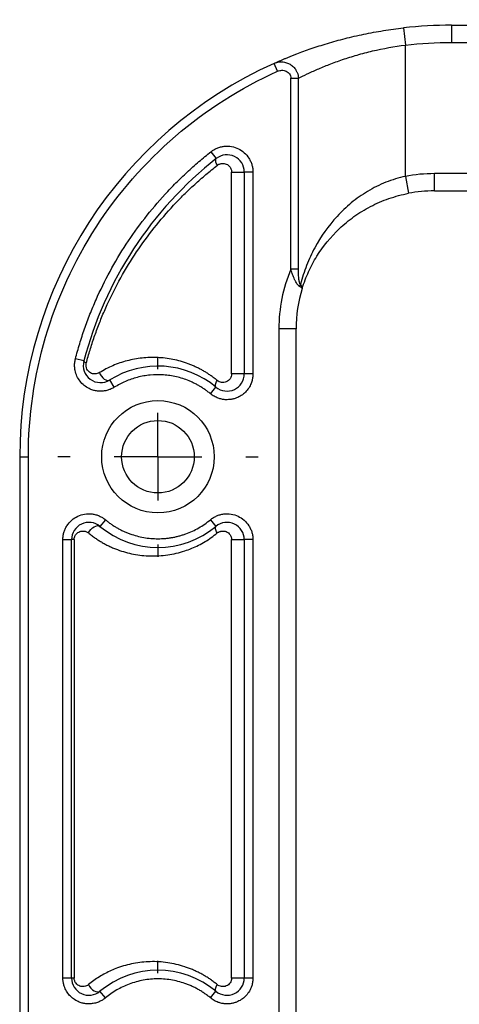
# Model space of a CAD drawing. Header units: millimetres. Extents: x 13 to 546, y 13 to 419.
# Tile 7 of 16: x 318 to 344, y 205 to 262. Entities that reach past the tile are written whole.
import ezdxf

# ---------------------------------------------------------------- set-up
doc = ezdxf.new("R2010")
doc.units = ezdxf.units.MM
doc.header["$LTSCALE"] = 2
doc.linetypes.add('CENTERX2', pattern=[20.32, 12.7, -2.54, 2.54, -2.54])
doc.layers.add('CENTER', color=40, linetype='CENTERX2')
doc.layers.add('DIMENSIONS', color=140, linetype='Continuous', lineweight=25)
doc.styles.add('SLDTEXTSTYLE0', font='TXT', dxfattribs={"width": 0.7})
doc.dimstyles.new('SLDDIMSTYLE3', dxfattribs={"dimtxt": 4.316016, "dimasz": 6.604, "dimexe": 0, "dimexo": 0.0625, "dimgap": 1.079004, "dimtad": 0, "dimtih": 1, "dimtoh": 1, "dimrnd": 1e-09, "dimzin": 4, "dimdsep": 46, "dimtxsty": 'SLDTEXTSTYLE0', "dimsah": 1, "dimcen": 0.09, "dimadec": 0, "dimazin": 1, "dimtfac": 1, "dimtmove": 0, "dimatfit": 0, "dimfxl": 0, "dimfrac": 2, "dimtolj": 1, "dimtzin": 12, "dimarcsym": 0})

# ---------------------------------------------------------------- blocks, each defined once
blk = doc.blocks.new('_D_8')
at = {"layer": 'DIMENSIONS'}
for p, q in [((349.352, 253.038), (349.352, 283.681)), ((379.352, 253.038), (379.352, 283.681)), ((349.352, 277.331), (336.652, 277.331)), ((357.442, 277.331), (355.993, 277.331)), ((355.993, 277.331), (355.993, 270.471)), ((370.268, 277.331), (371.717, 277.331)), ((371.717, 277.331), (371.717, 270.471)), ((379.352, 277.331), (392.052, 277.331)), ((355.993, 270.471), (357.442, 270.471)), ((371.717, 270.471), (370.268, 270.471))]:
    blk.add_line(p, q, dxfattribs=at)
for points in [[(349.352, 277.331), (342.748, 278.347), (342.748, 276.315)], [(379.352, 277.331), (385.956, 276.315), (385.956, 278.347)]]:
    blk.add_solid(points, dxfattribs=at)
at = {"layer": 'DIMENSIONS', "char_height": 4.2333, "attachment_point": 1, "style": 'SLDTEXTSTYLE0'}
for s, insert in [('30.0', (357.442, 283.754)), ('1.18', (357.442, 275.928))]:
    blk.add_mtext(s, dxfattribs=dict(at, insert=insert))
blk = doc.blocks.new('SW_CENTERMARKSYMBOL_4')
at = {"layer": 'CENTER', "color": 0}
for p, q in [((0, 5.08), (0, 5.795)), ((0, 0), (0, 2.54)), ((-5.08, 0), (-5.795, 0)), ((0, 0), (-2.54, 0)), ((0, 0), (0, -2.54)), ((0, 0), (2.54, 0)), ((5.08, 0), (5.795, 0)), ((0, -5.08), (0, -5.795))]:
    blk.add_line(p, q, dxfattribs=at)
blk = doc.blocks.new('SW_CENTERMARKSYMBOL_5')
at = {"layer": 'CENTER', "color": 0}
for p, q in [((0, 5.08), (0, 5.795)), ((0, 0), (0, 2.54)), ((-5.08, 0), (-5.795, 0)), ((0, 0), (-2.54, 0)), ((0, 0), (0, -2.54)), ((0, 0), (2.54, 0)), ((5.08, 0), (5.795, 0)), ((0, -5.08), (0, -5.795))]:
    blk.add_line(p, q, dxfattribs=at)

msp = doc.modelspace()

# ---------------------------------------------------------------- linework, layer by layer
for p, q in [((340.298, 261.902), (340.409, 260.908)), ((343.085, 262.058), (364.085, 262.058)), ((343.085, 262.058), (343.085, 261.058)), ((340.409, 253.3), (340.409, 260.908)), ((343.085, 261.058), (364.085, 261.058)), ((333.01, 259.39), (332.804, 259.846)), ((333.776, 247.917), (333.776, 258.988)), ((333.776, 258.988), (334.218, 258.988)), ((334.218, 247.917), (334.218, 258.988)), ((329.156, 254.728), (329.466, 254.336)), ((330.351, 241.86), (330.351, 253.55)), ((330.351, 253.55), (331.085, 253.55)), ((331.085, 253.55), (331.085, 241.86)), ((331.585, 253.55), (331.085, 253.55)), ((331.585, 253.55), (331.585, 241.86)), ((340.409, 253.3), (340.595, 252.318)), ((364.085, 253.458), (342.085, 253.458)), ((342.085, 252.458), (342.085, 253.458)), ((342.085, 252.458), (364.085, 252.458)), ((334.218, 247.917), (333.776, 247.917)), ((334.438, 246.81), (334.437, 246.806)), ((333.085, 244.458), (333.085, 159.658)), ((334.085, 244.458), (333.085, 244.458)), ((334.085, 159.658), (334.085, 244.458)), ((321.795, 242.604), (321.312, 242.73)), ((331.085, 241.86), (330.351, 241.86)), ((331.585, 241.86), (331.085, 241.86)), ((323.56, 241.081), (323.295, 241.505)), ((329.125, 240.708), (329.445, 241.092)), ((318.085, 237.058), (318.085, 167.058)), ((318.085, 237.058), (318.585, 237.058)), ((318.585, 167.058), (318.585, 237.058)), ((323.045, 233.408), (322.725, 233.024)), ((329.125, 233.408), (329.445, 233.024)), ((320.585, 206.86), (320.585, 232.255)), ((320.585, 232.255), (321.085, 232.255)), ((321.085, 206.86), (321.085, 232.255)), ((321.237, 232.255), (321.085, 232.255)), ((321.237, 232.255), (321.237, 206.86)), ((330.351, 206.86), (330.351, 232.255)), ((330.351, 232.255), (331.085, 232.255)), ((331.085, 232.255), (331.085, 206.86)), ((331.585, 232.255), (331.085, 232.255)), ((331.585, 232.255), (331.585, 206.86)), ((321.085, 206.86), (320.585, 206.86)), ((321.237, 206.86), (321.085, 206.86)), ((331.085, 206.86), (330.351, 206.86)), ((331.585, 206.86), (331.085, 206.86)), ((323.045, 205.708), (322.725, 206.092)), ((329.125, 205.708), (329.445, 206.092))]:
    msp.add_line(p, q)
at = {"flags": 128}
for points in [[(329.531, 253.943), (329.495, 254.008), (329.466, 254.071), (329.445, 254.131), (329.432, 254.186), (329.428, 254.235), (329.432, 254.277), (329.445, 254.311), (329.466, 254.336)], [(321.94, 242.478), (321.905, 242.496), (321.874, 242.513), (321.848, 242.531), (321.827, 242.547), (321.811, 242.563), (321.8, 242.578), (321.795, 242.592), (321.795, 242.604)], [(322.699, 241.928), (322.747, 241.82), (322.811, 241.719), (322.888, 241.629), (322.973, 241.557), (323.061, 241.506), (323.147, 241.48), (323.227, 241.479), (323.295, 241.505)], [(329.445, 241.092), (329.425, 241.116), (329.414, 241.149), (329.411, 241.191), (329.416, 241.239), (329.431, 241.293), (329.453, 241.351), (329.483, 241.413), (329.52, 241.476)], [(322.067, 232.64), (322.126, 232.746), (322.202, 232.846), (322.292, 232.932), (322.388, 233), (322.486, 233.045), (322.578, 233.065), (322.659, 233.058), (322.725, 233.024)], [(329.52, 232.64), (329.483, 232.703), (329.453, 232.764), (329.431, 232.823), (329.416, 232.877), (329.411, 232.925), (329.414, 232.966), (329.425, 232.999), (329.445, 233.024)], [(322.067, 206.476), (322.126, 206.37), (322.202, 206.27), (322.292, 206.183), (322.388, 206.115), (322.486, 206.07), (322.578, 206.051), (322.659, 206.058), (322.725, 206.092)], [(329.445, 206.092), (329.425, 206.116), (329.414, 206.149), (329.411, 206.191), (329.416, 206.239), (329.431, 206.293), (329.453, 206.351), (329.483, 206.413), (329.52, 206.476)]]:
    msp.add_lwpolyline(points, dxfattribs=at)
for radius in [3.255, 2.1]:
    msp.add_circle((326.085, 237.058), radius)
for centre, radius, start, end in [((343.085, 237.058), 25, 90, 96.4005), ((343.085, 237.058), 25, 114.2813, 180), ((330.085, 253.55), 1, 0, 128.2466), ((343.085, 237.058), 22, 128.2466, 165.3978), ((342.085, 244.458), 8, 90, 100.7288), ((333.776, 247.143), 0.565, 336.264, 349.548), ((342.085, 244.458), 8, 162.9327, 180), ((322.763, 242.352), 1, 165.3978, 302.1049), ((326.085, 237.058), 5.25, 50.2082, 122.1049), ((330.085, 241.86), 1, 230.2082, 360), ((322.085, 232.255), 1, 50.2082, 180), ((326.085, 237.058), 5.25, 230.2082, 309.7918), ((330.085, 232.255), 1, 0, 129.7918), ((326.085, 202.058), 5.25, 50.2082, 129.7918), ((322.085, 206.86), 1, 180, 309.7918), ((330.085, 206.86), 1, 230.2082, 0)]:
    msp.add_arc(centre, radius, start, end)
for points, knots in [([(332.804, 259.846), (332.848, 259.866), (332.936, 259.905), (333.079, 259.968), (333.23, 260.034), (333.39, 260.102), (333.56, 260.172), (333.738, 260.245), (333.925, 260.32), (334.311, 260.47), (334.941, 260.701), (335.88, 261.005), (336.903, 261.29), (337.813, 261.501), (338.564, 261.648), (339.137, 261.746), (339.715, 261.833), (340.103, 261.879), (340.298, 261.902)], [0, 0, 0, 0, 0.030928, 0.061886, 0.092917, 0.124059, 0.155354, 0.18684, 0.218556, 0.25054, 0.375001, 0.50047, 0.625574, 0.750376, 0.813193, 0.875555, 0.937733, 1, 1, 1, 1]), ([(334.218, 258.988), (334.366, 259.063), (334.535, 259.146), (334.903, 259.32), (335.102, 259.411), (335.531, 259.597), (335.761, 259.691), (336.251, 259.881), (336.51, 259.976), (337.046, 260.158), (337.324, 260.245), (337.904, 260.413), (338.207, 260.492), (339.127, 260.709), (339.758, 260.825), (340.409, 260.908)], [0, 0, 0, 0, 0.125, 0.125, 0.25, 0.25, 0.375, 0.375, 0.5, 0.5, 0.625, 0.625, 0.75, 0.75, 1, 1, 1, 1]), ([(332.804, 259.846), (332.827, 259.856), (332.88, 259.879), (332.979, 259.909), (333.113, 259.934), (333.304, 259.94), (333.521, 259.9), (333.746, 259.798), (333.933, 259.652), (334.068, 259.479), (334.152, 259.31), (334.202, 259.152), (334.213, 259.043), (334.218, 258.988)], [0, 0, 0, 0, 0.037952, 0.09128, 0.161529, 0.250257, 0.389365, 0.499842, 0.628981, 0.749901, 0.831731, 0.915635, 1, 1, 1, 1]), ([(318.585, 237.058), (318.585, 241.774), (319.946, 246.39), (325.063, 254.312), (328.711, 257.451), (333.01, 259.39)], [0, 0, 0, 0, 0.5, 0.5, 1, 1, 1, 1]), ([(333.01, 259.39), (333.089, 259.426), (333.173, 259.445), (333.346, 259.448), (333.432, 259.432), (333.587, 259.359), (333.656, 259.302), (333.751, 259.159), (333.776, 259.074), (333.776, 258.988)], [0, 0, 0, 0, 0.25, 0.25, 0.5, 0.5, 0.75, 0.75, 1, 1, 1, 1]), ([(329.156, 254.728), (329.184, 254.749), (329.238, 254.79), (329.325, 254.845), (329.416, 254.894), (329.543, 254.952), (329.711, 255.008), (329.992, 255.059), (330.348, 255.047), (330.748, 254.917), (331.098, 254.683), (331.327, 254.412), (331.461, 254.16), (331.532, 253.96), (331.577, 253.756), (331.582, 253.619), (331.585, 253.55)], [0, 0, 0, 0, 0.030723, 0.061321, 0.09194, 0.122723, 0.186464, 0.250363, 0.377674, 0.500035, 0.622396, 0.749708, 0.813449, 0.877348, 0.938633, 1, 1, 1, 1]), ([(321.312, 242.73), (321.35, 242.876), (321.428, 243.168), (321.556, 243.603), (321.692, 244.035), (321.837, 244.463), (321.99, 244.889), (322.152, 245.312), (322.322, 245.732), (322.683, 246.571), (323.29, 247.807), (324.232, 249.384), (325.299, 250.88), (326.285, 252.046), (327.124, 252.926), (327.776, 253.555), (328.451, 254.159), (328.921, 254.538), (329.156, 254.728)], [0, 0, 0, 0, 0.031088, 0.062139, 0.093166, 0.124182, 0.155199, 0.18623, 0.217287, 0.248382, 0.374176, 0.500006, 0.6258, 0.75163, 0.813766, 0.875806, 0.93785, 1, 1, 1, 1]), ([(321.94, 242.478), (321.974, 242.606), (322.043, 242.861), (322.155, 243.242), (322.275, 243.621), (322.401, 243.999), (322.535, 244.376), (322.677, 244.752), (322.827, 245.127), (322.984, 245.5), (323.331, 246.281), (323.921, 247.45), (324.83, 248.931), (325.853, 250.334), (326.789, 251.42), (327.589, 252.244), (328.21, 252.835), (328.855, 253.405), (329.305, 253.763), (329.531, 253.943)], [0, 0, 0, 0, 0.027037, 0.054224, 0.081575, 0.109104, 0.136824, 0.164748, 0.192889, 0.221258, 0.249868, 0.372952, 0.499507, 0.623589, 0.749754, 0.812148, 0.874607, 0.937202, 1, 1, 1, 1]), ([(329.531, 253.943), (329.55, 253.956), (329.587, 253.983), (329.648, 254.013), (329.713, 254.035), (329.802, 254.052), (329.915, 254.052), (330.047, 254.015), (330.168, 253.944), (330.257, 253.848), (330.313, 253.748), (330.345, 253.651), (330.349, 253.584), (330.351, 253.55)], [0, 0, 0, 0, 0.062098, 0.123899, 0.186367, 0.250433, 0.375877, 0.500118, 0.627349, 0.749891, 0.835281, 0.917214, 1, 1, 1, 1]), ([(340.409, 253.3), (340.019, 253.216), (339.643, 253.1), (339.097, 252.882), (338.918, 252.802), (338.566, 252.627), (338.392, 252.532), (337.889, 252.231), (337.575, 252.009), (336.984, 251.524), (336.706, 251.259), (335.942, 250.43), (335.519, 249.827), (334.988, 248.838), (334.829, 248.496), (334.552, 247.789), (334.432, 247.424), (334.332, 247.041)], [0, 0, 0, 0, 0.125, 0.125, 0.1875, 0.1875, 0.25, 0.25, 0.375, 0.375, 0.5, 0.5, 0.75, 0.75, 0.875, 0.875, 1, 1, 1, 1]), ([(334.437, 246.806), (334.541, 247.143), (334.663, 247.464), (334.947, 248.086), (335.108, 248.388), (335.649, 249.258), (336.078, 249.789), (336.853, 250.52), (337.135, 250.753), (337.732, 251.18), (338.05, 251.376), (338.558, 251.641), (338.734, 251.725), (339.089, 251.878), (339.27, 251.949), (339.822, 252.141), (340.202, 252.243), (340.595, 252.318)], [0, 0, 0, 0, 0.125, 0.125, 0.25, 0.25, 0.5, 0.5, 0.625, 0.625, 0.75, 0.75, 0.8125, 0.8125, 0.875, 0.875, 1, 1, 1, 1]), ([(334.293, 246.916), (334.283, 246.921), (334.263, 246.933), (334.233, 246.959), (334.201, 246.991), (334.168, 247.032), (334.122, 247.095), (334.064, 247.194), (333.975, 247.371), (333.897, 247.561), (333.826, 247.759), (333.794, 247.86), (333.776, 247.917)], [0, 0, 0, 0, 0.045758, 0.093327, 0.14318, 0.19575, 0.25142, 0.366969, 0.501795, 0.750612, 0.859009, 1, 1, 1, 1]), ([(334.332, 247.041), (334.314, 247.055), (334.301, 247.084), (334.28, 247.149), (334.272, 247.184), (334.252, 247.293), (334.243, 247.37), (334.223, 247.602), (334.218, 247.759), (334.218, 247.917)], [0, 0, 0, 0, 0.125, 0.125, 0.25, 0.25, 0.5, 0.5, 1, 1, 1, 1]), ([(334.332, 247.041), (334.344, 247.029), (334.37, 247.002), (334.404, 246.959), (334.431, 246.91), (334.446, 246.857), (334.44, 246.823), (334.437, 246.806)], [0, 0, 0, 0, 0.142909, 0.314735, 0.515592, 0.744702, 1, 1, 1, 1]), ([(334.437, 246.806), (334.437, 246.809), (334.438, 246.816), (334.429, 246.829), (334.414, 246.843), (334.395, 246.858), (334.372, 246.873), (334.347, 246.887), (334.321, 246.902), (334.302, 246.911), (334.293, 246.916)], [0, 0, 0, 0, 0.158005, 0.30658, 0.445726, 0.575442, 0.695728, 0.806584, 0.908008, 1, 1, 1, 1]), ([(322.763, 240.852), (322.725, 240.853), (322.648, 240.854), (322.535, 240.868), (322.423, 240.889), (322.314, 240.919), (322.206, 240.957), (322.033, 241.035), (321.806, 241.179), (321.566, 241.427), (321.387, 241.721), (321.293, 242.013), (321.259, 242.277), (321.263, 242.507), (321.295, 242.655), (321.312, 242.73)], [0, 0, 0, 0, 0.042096, 0.083713, 0.125094, 0.166486, 0.208136, 0.250285, 0.375087, 0.500087, 0.62489, 0.74989, 0.833546, 0.916258, 1, 1, 1, 1]), ([(322.699, 241.928), (322.617, 241.877), (322.528, 241.854), (322.349, 241.851), (322.259, 241.872), (322.096, 241.965), (322.021, 242.037), (321.949, 242.187), (321.932, 242.244), (321.92, 242.361), (321.925, 242.422), (321.94, 242.478)], [0, 0, 0, 0, 0.25, 0.25, 0.5, 0.5, 0.75, 0.75, 0.875, 0.875, 1, 1, 1, 1]), ([(329.52, 241.476), (329.464, 241.522), (329.35, 241.613), (329.175, 241.741), (328.996, 241.862), (328.813, 241.977), (328.626, 242.084), (328.435, 242.184), (328.24, 242.277), (328.042, 242.363), (327.617, 242.53), (326.949, 242.719), (326.049, 242.825), (325.157, 242.796), (324.438, 242.662), (323.879, 242.494), (323.471, 242.337), (323.076, 242.151), (322.825, 242.003), (322.699, 241.928)], [0, 0, 0, 0, 0.027188, 0.054429, 0.08176, 0.109216, 0.136835, 0.16465, 0.192695, 0.221005, 0.249612, 0.372917, 0.499497, 0.623455, 0.749192, 0.812352, 0.875065, 0.937542, 1, 1, 1, 1]), ([(330.351, 241.86), (330.351, 241.755), (330.317, 241.655), (330.204, 241.495), (330.126, 241.435), (329.954, 241.363), (329.861, 241.352), (329.681, 241.378), (329.593, 241.416), (329.52, 241.476)], [0, 0, 0, 0, 0.25, 0.25, 0.5, 0.5, 0.75, 0.75, 1, 1, 1, 1]), ([(331.585, 241.86), (331.584, 241.822), (331.582, 241.747), (331.569, 241.634), (331.548, 241.524), (331.519, 241.415), (331.459, 241.247), (331.348, 241.031), (331.153, 240.792), (330.915, 240.597), (330.676, 240.474), (330.459, 240.403), (330.273, 240.367), (330.148, 240.362), (330.085, 240.36)], [0, 0, 0, 0, 0.048277, 0.096159, 0.14392, 0.191837, 0.240186, 0.370003, 0.500048, 0.629866, 0.759911, 0.840105, 0.919707, 1, 1, 1, 1]), ([(329.125, 240.708), (329.071, 240.751), (328.963, 240.839), (328.795, 240.961), (328.623, 241.075), (328.445, 241.182), (328.263, 241.281), (328.077, 241.372), (327.716, 241.529), (327.163, 241.706), (326.405, 241.817), (325.638, 241.808), (325.015, 241.697), (324.539, 241.555), (324.201, 241.423), (323.872, 241.268), (323.665, 241.144), (323.56, 241.081)], [0, 0, 0, 0, 0.034989, 0.069815, 0.104543, 0.139242, 0.173978, 0.208818, 0.243828, 0.371879, 0.500019, 0.62807, 0.75621, 0.817321, 0.878083, 0.938856, 1, 1, 1, 1]), ([(323.56, 241.081), (323.53, 241.063), (323.47, 241.027), (323.376, 240.982), (323.279, 240.942), (323.145, 240.899), (322.973, 240.86), (322.833, 240.855), (322.763, 240.852)], [0, 0, 0, 0, 0.124796, 0.249343, 0.374254, 0.500138, 0.74935, 1, 1, 1, 1]), ([(330.085, 240.36), (330.05, 240.361), (329.98, 240.362), (329.877, 240.373), (329.775, 240.391), (329.673, 240.416), (329.525, 240.465), (329.333, 240.551), (329.194, 240.655), (329.125, 240.708)], [0, 0, 0, 0, 0.100456, 0.200224, 0.299789, 0.399639, 0.50026, 0.750001, 1, 1, 1, 1]), ([(320.585, 232.255), (320.585, 232.29), (320.587, 232.359), (320.598, 232.463), (320.616, 232.565), (320.65, 232.703), (320.711, 232.872), (320.849, 233.126), (321.083, 233.399), (321.44, 233.631), (321.847, 233.757), (322.207, 233.763), (322.49, 233.705), (322.692, 233.632), (322.88, 233.535), (322.99, 233.45), (323.045, 233.408)], [0, 0, 0, 0, 0.030711, 0.061293, 0.091896, 0.122667, 0.186442, 0.250372, 0.37774, 0.500036, 0.622332, 0.749701, 0.813476, 0.877406, 0.938663, 1, 1, 1, 1]), ([(323.045, 233.408), (323.098, 233.364), (323.206, 233.277), (323.373, 233.156), (323.544, 233.042), (323.72, 232.936), (323.9, 232.838), (324.085, 232.747), (324.274, 232.665), (324.532, 232.565), (324.86, 232.462), (325.263, 232.373), (325.672, 232.318), (325.947, 232.311), (326.085, 232.308)], [0, 0, 0, 0, 0.062905, 0.125459, 0.187781, 0.249988, 0.3122, 0.374537, 0.437117, 0.500057, 0.625489, 0.749988, 0.874507, 1, 1, 1, 1]), ([(326.085, 232.308), (326.154, 232.309), (326.292, 232.31), (326.498, 232.324), (326.703, 232.346), (326.906, 232.377), (327.107, 232.417), (327.307, 232.466), (327.505, 232.524), (327.767, 232.612), (328.086, 232.743), (328.451, 232.932), (328.801, 233.151), (329.017, 233.322), (329.125, 233.408)], [0, 0, 0, 0, 0.062905, 0.125459, 0.187781, 0.249988, 0.3122, 0.374537, 0.437117, 0.500057, 0.625489, 0.749988, 0.874507, 1, 1, 1, 1]), ([(329.125, 233.408), (329.152, 233.43), (329.206, 233.473), (329.293, 233.531), (329.383, 233.582), (329.51, 233.644), (329.679, 233.705), (329.963, 233.763), (330.323, 233.757), (330.729, 233.631), (331.086, 233.399), (331.321, 233.126), (331.458, 232.872), (331.531, 232.67), (331.577, 232.464), (331.582, 232.325), (331.585, 232.255)], [0, 0, 0, 0, 0.030711, 0.061293, 0.091896, 0.122667, 0.186442, 0.250372, 0.37774, 0.500036, 0.622332, 0.749701, 0.813476, 0.877406, 0.938663, 1, 1, 1, 1]), ([(321.237, 232.255), (321.237, 232.275), (321.239, 232.314), (321.249, 232.371), (321.268, 232.434), (321.3, 232.501), (321.357, 232.585), (321.446, 232.669), (321.566, 232.73), (321.695, 232.759), (321.81, 232.755), (321.91, 232.73), (321.993, 232.695), (322.043, 232.658), (322.067, 232.64)], [0, 0, 0, 0, 0.041401, 0.082989, 0.125822, 0.186793, 0.251207, 0.371235, 0.500901, 0.625005, 0.750126, 0.836757, 0.919471, 1, 1, 1, 1]), ([(329.52, 232.64), (329.539, 232.654), (329.576, 232.682), (329.637, 232.714), (329.702, 232.737), (329.792, 232.756), (329.907, 232.758), (330.041, 232.723), (330.164, 232.653), (330.254, 232.557), (330.312, 232.456), (330.345, 232.358), (330.349, 232.29), (330.351, 232.255)], [0, 0, 0, 0, 0.06204, 0.123776, 0.186205, 0.250296, 0.37569, 0.500069, 0.627311, 0.749839, 0.835296, 0.917212, 1, 1, 1, 1]), ([(322.067, 232.64), (322.13, 232.589), (322.257, 232.487), (322.454, 232.345), (322.656, 232.211), (322.863, 232.087), (323.075, 231.97), (323.293, 231.863), (323.516, 231.764), (323.968, 231.586), (324.668, 231.388), (325.645, 231.283), (326.641, 231.339), (327.447, 231.528), (328.039, 231.747), (328.433, 231.925), (328.811, 232.134), (329.176, 232.368), (329.406, 232.549), (329.52, 232.64)], [0, 0, 0, 0, 0.030753, 0.061561, 0.092461, 0.123486, 0.154673, 0.186055, 0.217666, 0.24954, 0.374938, 0.49908, 0.625719, 0.748928, 0.800687, 0.851429, 0.901392, 0.95083, 1, 1, 1, 1]), ([(329.52, 206.476), (329.457, 206.527), (329.33, 206.628), (329.134, 206.77), (328.934, 206.903), (328.729, 207.027), (328.519, 207.142), (328.304, 207.248), (328.085, 207.346), (327.861, 207.435), (327.386, 207.602), (326.641, 207.777), (325.645, 207.833), (324.668, 207.728), (323.921, 207.517), (323.381, 207.296), (323.032, 207.125), (322.696, 206.932), (322.373, 206.718), (322.169, 206.557), (322.067, 206.476)], [0, 0, 0, 0, 0.027302, 0.054651, 0.082092, 0.109669, 0.137426, 0.165407, 0.193653, 0.222205, 0.251104, 0.374305, 0.500947, 0.625082, 0.750483, 0.801347, 0.851591, 0.901352, 0.950774, 1, 1, 1, 1]), ([(322.085, 205.36), (322.047, 205.361), (321.971, 205.363), (321.859, 205.376), (321.748, 205.397), (321.639, 205.426), (321.472, 205.485), (321.255, 205.597), (321.017, 205.792), (320.822, 206.03), (320.699, 206.269), (320.628, 206.486), (320.591, 206.672), (320.587, 206.797), (320.585, 206.86)], [0, 0, 0, 0, 0.048277, 0.096159, 0.14392, 0.191837, 0.240186, 0.370003, 0.500048, 0.629866, 0.759911, 0.840105, 0.919707, 1, 1, 1, 1]), ([(322.067, 206.476), (321.993, 206.415), (321.908, 206.38), (321.738, 206.353), (321.65, 206.361), (321.484, 206.422), (321.406, 206.474), (321.312, 206.592), (321.285, 206.639), (321.247, 206.743), (321.237, 206.802), (321.237, 206.86)], [0, 0, 0, 0, 0.25, 0.25, 0.5, 0.5, 0.75, 0.75, 0.875, 0.875, 1, 1, 1, 1]), ([(329.125, 205.708), (329.065, 205.756), (328.947, 205.852), (328.761, 205.985), (328.57, 206.109), (328.373, 206.223), (328.171, 206.328), (327.963, 206.423), (327.558, 206.585), (326.935, 206.758), (326.085, 206.833), (325.234, 206.758), (324.556, 206.57), (324.049, 206.356), (323.696, 206.17), (323.358, 205.956), (323.15, 205.791), (323.045, 205.708)], [0, 0, 0, 0, 0.0348201, 0.069442, 0.1039458, 0.1384122, 0.1729223, 0.2075569, 0.2423957, 0.3711702, 0.5000234, 0.6287978, 0.757651, 0.8184404, 0.8788062, 0.9391817, 1, 1, 1, 1]), ([(330.351, 206.86), (330.351, 206.755), (330.317, 206.655), (330.204, 206.495), (330.126, 206.435), (329.954, 206.363), (329.861, 206.352), (329.681, 206.378), (329.593, 206.416), (329.52, 206.476)], [0, 0, 0, 0, 0.25, 0.25, 0.5, 0.5, 0.75, 0.75, 1, 1, 1, 1]), ([(331.585, 206.86), (331.584, 206.822), (331.582, 206.747), (331.569, 206.634), (331.548, 206.524), (331.519, 206.415), (331.459, 206.247), (331.348, 206.031), (331.153, 205.792), (330.915, 205.597), (330.676, 205.474), (330.459, 205.403), (330.273, 205.367), (330.148, 205.362), (330.085, 205.36)], [0, 0, 0, 0, 0.048277, 0.096159, 0.14392, 0.191837, 0.240186, 0.370003, 0.500048, 0.629866, 0.759911, 0.840105, 0.919707, 1, 1, 1, 1]), ([(323.045, 205.708), (323.018, 205.686), (322.963, 205.642), (322.877, 205.585), (322.787, 205.533), (322.693, 205.487), (322.548, 205.429), (322.345, 205.373), (322.172, 205.364), (322.085, 205.36)], [0, 0, 0, 0, 0.100456, 0.200224, 0.299789, 0.399639, 0.50026, 0.750001, 1, 1, 1, 1]), ([(330.085, 205.36), (330.05, 205.361), (329.98, 205.362), (329.877, 205.373), (329.775, 205.391), (329.673, 205.416), (329.525, 205.465), (329.333, 205.551), (329.194, 205.655), (329.125, 205.708)], [0, 0, 0, 0, 0.100456, 0.200224, 0.299789, 0.399639, 0.50026, 0.750001, 1, 1, 1, 1])]:
    msp.add_open_spline(points, degree=3, knots=knots)
for points in [[(340.409, 260.908), (341.298, 261.008), (342.19, 261.058), (343.085, 261.058)], [(342.085, 253.458), (341.523, 253.458), (340.962, 253.405), (340.409, 253.3)], [(333.776, 247.917), (333.32, 246.821), (333.085, 245.645), (333.085, 244.458)]]:
    msp.add_open_spline(points, degree=3)

# ---------------------------------------------------------------- block references
at = {"layer": 'CENTER'}
for name, p in [('SW_CENTERMARKSYMBOL_4', (326.085, 237.058)), ('SW_CENTERMARKSYMBOL_5', (326.085, 202.058))]:
    msp.add_blockref(name, p, dxfattribs=at)

# ---------------------------------------------------------------- dimensions: what is measured, and where the dimension line sits
at = {"layer": 'DIMENSIONS'}
dim = msp.add_linear_dim(base=(379.352, 277.331), p1=(349.352, 250.498), p2=(379.352, 250.498), dimstyle='SLDDIMSTYLE3', dxfattribs=at)
dim.commit()
dim.dimension.update_dxf_attribs({"geometry": '_D_8', "text_midpoint": (363.855, 277.331), "dimtype": 160})

doc.saveas('drawing.dxf')
